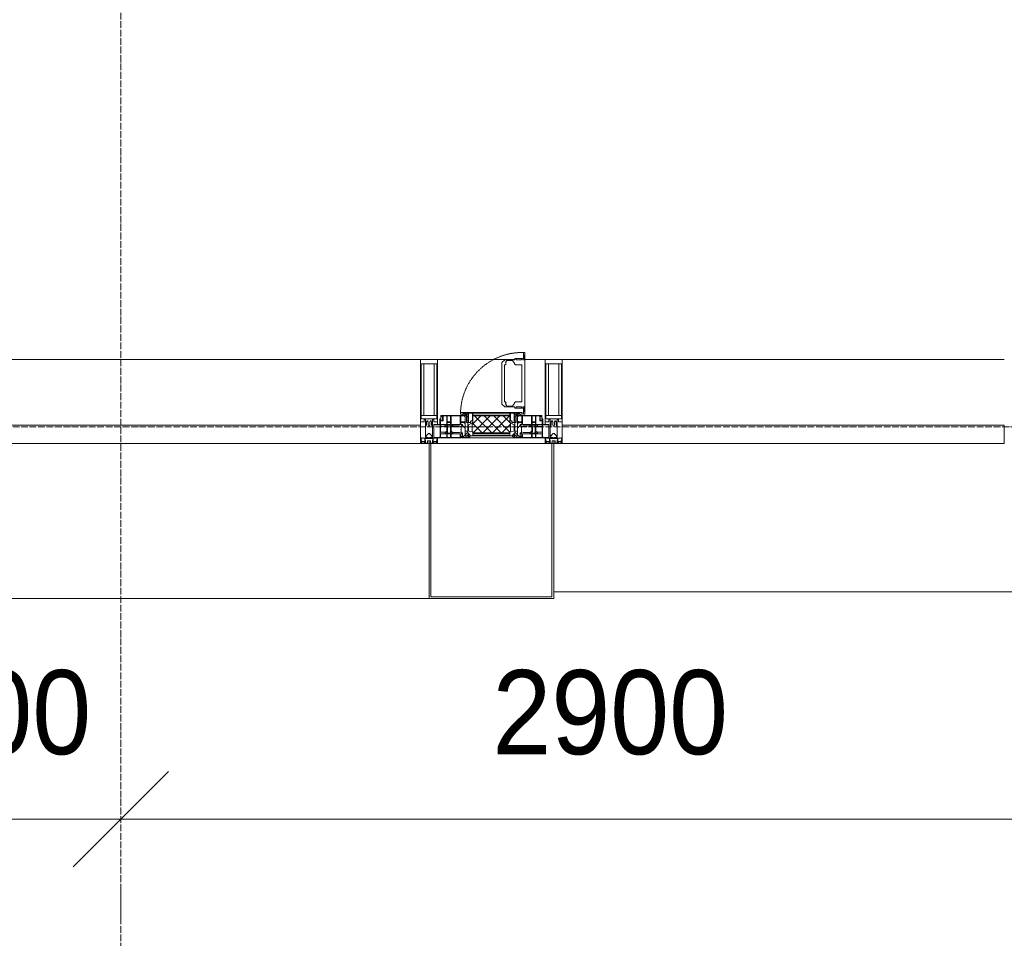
# Model space of a CAD drawing. Header units: millimetres. Extents: x -816133 to 919604, y 87941 to 147341.
# Tile 114 of 201: x -19652 to -16729, y 119056 to 121782. Entities that reach past the tile are written whole.
import ezdxf

# ---------------------------------------------------------------- set-up
doc = ezdxf.new("R2010")
doc.units = ezdxf.units.MM
for name, pattern in [('-D1-02х01', [3, 2, -1]), ('ADSK_Линия сетки', [25, 20, -2.5, 0, -2.5]), ('Линия сетки', [25, 20, -2.5, 0, -2.5])]:
    doc.linetypes.add(name, pattern=pattern)
for name, color, linetype, lineweight in [('A-010-D_DIM', 7, 'Continuous', 9), ('A-214-M_CURT_WALL', 7, 'Continuous', 18), ('A-215-M_CURT_PANEL', 7, 'Continuous', 18), ('A-280-M_COLUMN', 7, 'Continuous', 18), ('A-314-M_WINDOW', 7, 'Continuous', 18), ('Z-030-M_GRID', 7, 'Continuous', 9), ('Z-060-M_DETAIL', 7, 'Continuous', 18), ('СС-011-ПОЖ-СИГНАЛИЗАЦИЯ', 1, 'Continuous', 30)]:
    doc.layers.add(name, color=color, linetype=linetype, lineweight=lineweight)
doc.styles.add('Arial_3', font='arial.ttf', dxfattribs={"width": 0.9, "height": 500})

# ---------------------------------------------------------------- blocks, each defined once
blk = doc.blocks.new('10эт')
at = {"layer": 'A-215-M_CURT_PANEL', "lineweight": 5}
h = blk.add_hatch(dxfattribs=at)
h.set_pattern_fill('FP_33', color=9, style=0, pattern_type=2)
h.set_pattern_definition([(45, (221501.717, 104051.05), (-14.1421356, 14.1421356), []), (135, (221501.717, 104051.05), (-14.1421356, -14.1421356), [])])
h.paths.add_polyline_path([(342106.3, 119432.9), (342106.7, 119435.1), (342109, 119437.4), (342109, 119461.8), (342106.3, 119464.5), (342105.4, 119483.8), (341997.1, 119482.8), (341997.1, 119464.5), (341994.5, 119461.8), (341994.5, 119437.4), (341996.8, 119435.1), (341997.2, 119432.9)])
at = {"color": 9, "linetype": 'ByBlock', "lineweight": 15}
blk.add_line((341093.1, 118428), (340810.3, 118145.2), dxfattribs=at)
blk.add_line((341093.1, 118428), (340810.3, 118145.2), dxfattribs=at)
at = {"layer": 'A-010-D_DIM', "color": 9, "lineweight": 20}
for p, q in [((340251.7, 118286.6), (340951.7, 118286.6)), ((340651.7, 118286.6), (344151.7, 118286.6)), ((340951.7, 118286.6), (341234.5, 118286.6)), ((343551.7, 118286.6), (346051.7, 118286.6)), ((340951.7, 118086.6), (340951.7, 117986.6)), ((340951.7, 118086.6), (340951.7, 117986.6))]:
    blk.add_line(p, q, dxfattribs=at)
at = {"layer": 'A-214-M_CURT_WALL', "color": 9, "lineweight": 5}
for p, q in [((341841.7, 119651.1), (340529.2, 119651.1)), ((342121.8, 119651.1), (341891.7, 119651.1)), ((342211.7, 119651.1), (342151.3, 119651.1)), ((343574.2, 119651.1), (342261.7, 119651.1))]:
    blk.add_line(p, q, dxfattribs=at)
at = {"layer": 'A-214-M_CURT_WALL', "color": 9, "lineweight": 5, "extrusion": (0, 0, -1)}
for p, q in [((341841.7, 119651.1), (341841.7, 119401.1)), ((341891.7, 119651.1), (341841.7, 119651.1)), ((341891.7, 119458.1), (341891.7, 119651.1)), ((342211.7, 119651.1), (342211.7, 119458.1)), ((342261.7, 119651.1), (342211.7, 119651.1)), ((342261.7, 119401.1), (342261.7, 119651.1)), ((341891.7, 119401.1), (341891.7, 119418.1)), ((342211.7, 119418.1), (342211.7, 119401.1)), ((341841.7, 119401.1), (341866.7, 119401.1)), ((341871.7, 119401.1), (341891.7, 119401.1)), ((342211.7, 119401.1), (342231.7, 119401.1)), ((342236.7, 119401.1), (342261.7, 119401.1))]:
    blk.add_line(p, q, dxfattribs=at)
at = {"layer": 'A-215-M_CURT_PANEL', "color": 9, "lineweight": 5}
for p, q in [((341841.7, 119456.1), (340529.2, 119456.1)), ((341841.7, 119401.1), (341841.7, 119456.1)), ((343574.2, 119456.1), (342261.7, 119456.1)), ((342261.7, 119456.1), (342261.7, 119401.1)), ((343574.2, 119401.1), (343574.2, 119456.1)), ((340529.2, 119401.1), (341841.7, 119401.1)), ((342261.7, 119401.1), (343574.2, 119401.1))]:
    blk.add_line(p, q, dxfattribs=at)
at = {"layer": 'A-280-M_COLUMN', "color": 9, "lineweight": 5}
for p, q in [((341866.7, 119401.1), (341871.7, 119401.1)), ((341866.7, 118941.1), (341866.7, 119401.1)), ((341871.7, 119401.1), (341871.7, 118946.1)), ((342211.7, 119401.1), (341891.7, 119401.1)), ((342231.7, 119401.1), (342236.7, 119401.1)), ((342231.7, 118946.1), (342231.7, 119401.1)), ((342236.7, 119401.1), (342236.7, 118941.1)), ((341871.7, 118946.1), (342231.7, 118946.1)), ((342236.7, 118961.1), (343599.2, 118961.1)), ((340504.2, 118941.1), (341866.7, 118941.1)), ((342236.7, 118941.1), (341866.7, 118941.1))]:
    blk.add_line(p, q, dxfattribs=at)
at = {"layer": 'A-314-M_WINDOW', "color": 9, "lineweight": 5}
for p, q in [((342091.4, 119650), (342082.8, 119641.5)), ((342121.8, 119650), (342091.4, 119650)), ((342097.6, 119647.8), (342096.7, 119645.7)), ((342115, 119647.8), (342097.6, 119647.8)), ((342115.8, 119646), (342115, 119647.8)), ((342121.8, 119654), (342121.8, 119650)), ((342146.8, 119654), (342121.8, 119654)), ((342125.8, 119649.4), (342125.8, 119654)), ((342140.8, 119649.4), (342125.8, 119649.4)), ((342140.8, 119654), (342140.8, 119649.4)), ((342144.8, 119649.4), (342144.8, 119654)), ((342149.6, 119649.4), (342144.8, 119649.4)), ((342146.8, 119671.6), (342146.8, 119654)), ((342151.3, 119671.6), (342146.8, 119671.6)), ((342149.6, 119663.4), (342146.8, 119663.4)), ((342149.6, 119663.4), (342149.6, 119649.4)), ((342151.3, 119671.6), (342151.3, 119488.6)), ((342082.8, 119518.7), (342082.8, 119641.5)), ((342093.1, 119635.2), (342090.8, 119634.8)), ((342090.8, 119580.1), (342090.8, 119634.8)), ((342093.1, 119635.2), (342095.2, 119637.4)), ((342096.7, 119645.7), (342094.1, 119640.8)), ((342094.1, 119640.8), (342095.2, 119637.4)), ((342115.8, 119646), (342118.4, 119642)), ((342118.4, 119642), (342120.3, 119640.7)), ((342120.3, 119640.7), (342120.3, 119637.5)), ((342120.3, 119637.5), (342122.9, 119634.9)), ((342122.9, 119634.9), (342141.2, 119634.9)), ((342141.2, 119634.9), (342142.3, 119633.8)), ((342142.3, 119526.3), (342142.3, 119633.8)), ((342090.8, 119580.1), (342090.8, 119525.3)), ((342091.4, 119510.1), (342082.8, 119518.7)), ((342093.1, 119524.9), (342090.8, 119525.3)), ((342121.8, 119510.1), (342091.4, 119510.1)), ((342093.1, 119524.9), (342095.2, 119522.7)), ((342094.1, 119519.3), (342095.2, 119522.7)), ((342096.7, 119514.4), (342094.1, 119519.3)), ((342097.6, 119512.3), (342096.7, 119514.4)), ((342115, 119512.3), (342097.6, 119512.3)), ((342115.8, 119514.1), (342115, 119512.3)), ((342115.8, 119514.1), (342118.4, 119518.1)), ((342118.4, 119518.1), (342120.3, 119519.4)), ((342120.3, 119522.6), (342122.9, 119525.2)), ((342120.3, 119519.4), (342120.3, 119522.6)), ((342121.8, 119506.1), (342121.8, 119510.1)), ((342146.8, 119506.1), (342121.8, 119506.1)), ((342122.9, 119525.2), (342141.2, 119525.2)), ((342125.8, 119510.7), (342125.8, 119506.1)), ((342140.8, 119510.7), (342125.8, 119510.7)), ((342140.8, 119506.1), (342140.8, 119510.7)), ((342141.2, 119525.2), (342142.3, 119526.3)), ((342144.8, 119510.7), (342144.8, 119506.1)), ((342149.6, 119510.7), (342144.8, 119510.7)), ((342146.8, 119488.6), (342146.8, 119506.1)), ((342149.6, 119496.7), (342149.6, 119510.7)), ((341898.7, 119474.6), (341901.7, 119474.6)), ((341898.7, 119461.1), (341898.7, 119474.6)), ((341899.7, 119421.1), (341899.7, 119474.6)), ((341901.2, 119470.6), (341901.2, 119474.6)), ((341901.7, 119485.1), (341973.7, 119485.1)), ((341901.7, 119474.6), (341901.7, 119485.1)), ((341903.2, 119483.6), (341919.3, 119483.6)), ((341903.2, 119482.1), (341903.2, 119483.6)), ((341908.2, 119482.1), (341903.2, 119482.1)), ((341906.7, 119470.6), (341906.7, 119480.6)), ((341908.2, 119469.1), (341908.2, 119482.1)), ((341919.3, 119457.6), (341919.3, 119483.6)), ((341920.7, 119483.6), (341930.9, 119483.6)), ((341920.7, 119483.6), (341920.7, 119465.6)), ((341930.9, 119483.6), (341930.9, 119465.6)), ((341932.4, 119483.6), (341959.2, 119483.6)), ((341932.4, 119457.6), (341932.4, 119483.6)), ((341959.2, 119457.6), (341959.2, 119483.6)), ((341960.2, 119493.1), (342143.2, 119493.1)), ((341960.2, 119488.6), (341960.2, 119493.1)), ((341977.8, 119488.6), (341960.2, 119488.6)), ((341960.9, 119483.6), (341972.2, 119483.6)), ((341960.9, 119465.6), (341960.9, 119483.6)), ((341966.7, 119485.1), (341966.7, 119488.6)), ((341966.7, 119488.6), (341973.7, 119488.6)), ((341973.7, 119485.1), (341966.7, 119485.1)), ((341972.2, 119483.6), (341972.2, 119481.7)), ((341972.2, 119481.7), (341973.7, 119481.7)), ((341973.7, 119488.6), (341973.7, 119485.1)), ((341973.7, 119485.1), (341977.8, 119485.1)), ((341973.7, 119485.1), (341973.7, 119424.6)), ((341977.8, 119463.6), (341977.8, 119488.6)), ((342125.6, 119488.6), (342125.6, 119463.6)), ((342143.2, 119488.6), (342125.6, 119488.6)), ((342125.6, 119485.1), (342129.7, 119485.1)), ((342129.7, 119488.6), (342129.7, 119485.1)), ((342136.8, 119488.6), (342129.7, 119488.6)), ((342129.7, 119485.1), (342136.8, 119485.1)), ((342129.7, 119485.1), (342201.7, 119485.1)), ((342129.7, 119424.6), (342129.7, 119485.1)), ((342131.3, 119481.7), (342129.7, 119481.7)), ((342142.5, 119483.6), (342131.3, 119483.6)), ((342131.3, 119483.6), (342131.3, 119481.7)), ((342136.8, 119485.1), (342136.8, 119488.6)), ((342142.5, 119465.6), (342142.5, 119483.6)), ((342143.2, 119493.1), (342143.2, 119488.6)), ((342171.1, 119483.6), (342144.2, 119483.6)), ((342144.2, 119457.6), (342144.2, 119483.6)), ((342149.6, 119496.7), (342146.8, 119496.7)), ((342151.3, 119488.6), (342146.8, 119488.6)), ((342171.1, 119457.6), (342171.1, 119483.6)), ((342172.5, 119483.6), (342172.5, 119465.6)), ((342182.7, 119483.6), (342172.5, 119483.6)), ((342182.7, 119483.6), (342182.7, 119465.6)), ((342184.2, 119457.6), (342184.2, 119483.6)), ((342200.2, 119483.6), (342184.2, 119483.6)), ((342195.2, 119482.1), (342200.2, 119482.1)), ((342195.2, 119469.1), (342195.2, 119482.1)), ((342196.7, 119470.6), (342196.7, 119480.6)), ((342200.2, 119482.1), (342200.2, 119483.6)), ((342201.7, 119485.1), (342201.7, 119474.6)), ((342201.7, 119474.6), (342204.7, 119474.6)), ((342202.2, 119470.6), (342202.2, 119474.6)), ((342203.7, 119421.1), (342203.7, 119474.6)), ((342204.7, 119474.6), (342204.7, 119461.1)), ((341880.7, 119458.1), (341895.7, 119458.1)), ((341880.7, 119418.1), (341880.7, 119458.1)), ((341880.7, 119456.6), (341899.7, 119456.6)), ((341906.7, 119470.6), (341901.2, 119470.6)), ((341901.2, 119434.7), (341901.2, 119469.1)), ((341901.2, 119469.1), (341908.2, 119469.1)), ((341901.2, 119457.6), (341919.3, 119457.6)), ((341915.3, 119453.4), (341901.2, 119453.4)), ((341914.5, 119455.8), (341915.9, 119451.8)), ((341919.2, 119455.8), (341914.5, 119455.8)), ((341919.6, 119450), (341915.9, 119451.8)), ((341919.2, 119454.9), (341918.4, 119453.1)), ((341918.4, 119453.1), (341921.6, 119451.5)), ((341919.2, 119454.9), (341919.2, 119455.8)), ((341919.6, 119450), (341919.6, 119437.8)), ((341920.7, 119465.6), (341930.9, 119465.6)), ((341920.7, 119457.5), (341920.7, 119463.7)), ((341930.9, 119463.7), (341920.7, 119463.7)), ((341920.7, 119457.5), (341930.9, 119457.5)), ((341920.7, 119456.1), (341920.7, 119453.8)), ((341930.9, 119456.1), (341920.7, 119456.1)), ((341922.3, 119452.2), (341920.7, 119453.8)), ((341921.6, 119451.5), (341922.3, 119452.2)), ((341921.6, 119436.4), (341921.6, 119451.5)), ((341929.3, 119452.2), (341930.9, 119453.8)), ((341930, 119451.5), (341929.3, 119452.2)), ((341933.3, 119453.1), (341930, 119451.5)), ((341930, 119436.4), (341930, 119451.5)), ((341930.9, 119457.5), (341930.9, 119463.7)), ((341930.9, 119456.1), (341930.9, 119453.8)), ((341932, 119450), (341935.8, 119451.8)), ((341932, 119450), (341932, 119437.8)), ((341959.2, 119457.6), (341932.4, 119457.6)), ((341932.4, 119455.8), (341937.1, 119455.8)), ((341932.4, 119454.9), (341932.4, 119455.8)), ((341932.4, 119454.9), (341933.3, 119453.1)), ((341937.1, 119455.8), (341935.8, 119451.8)), ((341957.6, 119453.6), (341936.4, 119453.6)), ((341961.8, 119451.9), (341957.6, 119453.6)), ((341971.6, 119465.6), (341960.9, 119465.6)), ((341960.9, 119463.7), (341960.9, 119457.6)), ((341971.3, 119463.7), (341960.9, 119463.7)), ((341960.9, 119457.6), (341965.8, 119457.6)), ((341961.8, 119453.3), (341963.1, 119454.6)), ((341961.8, 119453.3), (341961.8, 119451.9)), ((341961.8, 119436.1), (341961.8, 119451.9)), ((341965.8, 119454.6), (341963.1, 119454.6)), ((341965.8, 119457.6), (341965.8, 119454.6)), ((341965.8, 119454.6), (341973.7, 119446.7)), ((341971.3, 119462.2), (341971.3, 119463.7)), ((341973.7, 119462.2), (341971.3, 119462.2)), ((341971.6, 119467.2), (341971.6, 119465.6)), ((341973.7, 119467.2), (341971.6, 119467.2)), ((341973.7, 119467.2), (341973.7, 119462.2)), ((341973.7, 119446.7), (341973.7, 119437.9)), ((341981.8, 119463.6), (341977.8, 119463.6)), ((341981.8, 119433.1), (341981.8, 119463.6)), ((342121.7, 119463.6), (342121.7, 119433.1)), ((342125.6, 119463.6), (342121.7, 119463.6)), ((342129.7, 119467.2), (342129.7, 119462.2)), ((342129.7, 119467.2), (342131.8, 119467.2)), ((342129.7, 119462.2), (342132.1, 119462.2)), ((342137.6, 119454.6), (342129.7, 119446.7)), ((342129.7, 119446.7), (342129.7, 119437.9)), ((342131.8, 119467.2), (342131.8, 119465.6)), ((342131.8, 119465.6), (342142.5, 119465.6)), ((342132.1, 119463.7), (342142.6, 119463.7)), ((342132.1, 119462.2), (342132.1, 119463.7)), ((342137.6, 119457.6), (342137.6, 119454.6)), ((342142.6, 119457.6), (342137.6, 119457.6)), ((342137.6, 119454.6), (342140.3, 119454.6)), ((342141.6, 119453.3), (342140.3, 119454.6)), ((342141.6, 119451.9), (342145.8, 119453.6)), ((342141.6, 119453.3), (342141.6, 119451.9)), ((342141.6, 119436.1), (342141.6, 119451.9)), ((342142.6, 119463.7), (342142.6, 119457.6)), ((342144.2, 119457.6), (342171.1, 119457.6)), ((342145.8, 119453.6), (342167.1, 119453.6)), ((342166.3, 119455.8), (342167.7, 119451.8)), ((342171, 119455.8), (342166.3, 119455.8)), ((342171.4, 119450), (342167.7, 119451.8)), ((342171, 119454.9), (342170.1, 119453.1)), ((342170.1, 119453.1), (342173.4, 119451.5)), ((342171, 119454.9), (342171, 119455.8)), ((342171.4, 119450), (342171.4, 119437.8)), ((342182.7, 119465.6), (342172.5, 119465.6)), ((342172.5, 119457.5), (342172.5, 119463.7)), ((342172.5, 119463.7), (342182.7, 119463.7)), ((342182.7, 119457.5), (342172.5, 119457.5)), ((342172.5, 119456.1), (342172.5, 119453.8)), ((342172.5, 119456.1), (342182.7, 119456.1)), ((342174.1, 119452.2), (342172.5, 119453.8)), ((342173.4, 119451.5), (342174.1, 119452.2)), ((342173.4, 119436.4), (342173.4, 119451.5)), ((342181.1, 119452.2), (342182.7, 119453.8)), ((342181.8, 119451.5), (342181.1, 119452.2)), ((342185.1, 119453.1), (342181.8, 119451.5)), ((342181.8, 119436.4), (342181.8, 119451.5)), ((342182.7, 119457.5), (342182.7, 119463.7)), ((342182.7, 119456.1), (342182.7, 119453.8)), ((342183.8, 119450), (342187.6, 119451.8)), ((342183.8, 119450), (342183.8, 119437.8)), ((342202.2, 119457.6), (342184.2, 119457.6)), ((342184.2, 119455.8), (342188.9, 119455.8)), ((342184.2, 119454.9), (342184.2, 119455.8)), ((342184.2, 119454.9), (342185.1, 119453.1)), ((342188.9, 119455.8), (342187.6, 119451.8)), ((342188.1, 119453.4), (342202.2, 119453.4)), ((342202.2, 119469.1), (342195.2, 119469.1)), ((342196.7, 119470.6), (342202.2, 119470.6)), ((342202.2, 119434.7), (342202.2, 119469.1)), ((342222.7, 119456.6), (342203.7, 119456.6)), ((342207.7, 119458.1), (342222.7, 119458.1)), ((342222.7, 119458.1), (342222.7, 119418.1)), ((341880.7, 119419.6), (341898.2, 119419.6)), ((341983.8, 119418.1), (341880.7, 119418.1)), ((341898.2, 119419.6), (341899.7, 119421.1)), ((341915.4, 119434.7), (341901.2, 119434.7)), ((341901.2, 119430.4), (341919.3, 119430.4)), ((341901.2, 119418.1), (341901.2, 119430.4)), ((341919.3, 119419.6), (341901.2, 119419.6)), ((341914.5, 119432), (341915.9, 119436)), ((341919.2, 119432), (341914.5, 119432)), ((341919.6, 119437.8), (341915.9, 119436)), ((341918.4, 119434.8), (341921.6, 119436.4)), ((341919.2, 119433), (341918.4, 119434.8)), ((341919.2, 119433), (341919.2, 119432)), ((341919.3, 119430.4), (341919.3, 119419.6)), ((341922.3, 119435.7), (341920.7, 119434.1)), ((341920.7, 119432), (341920.7, 119434.1)), ((341930.9, 119432), (341920.7, 119432)), ((341920.7, 119430.5), (341930.9, 119430.5)), ((341920.7, 119419.3), (341920.7, 119430.5)), ((341930.9, 119419.3), (341920.7, 119419.3)), ((341921.6, 119436.4), (341922.3, 119435.7)), ((341930, 119436.4), (341929.3, 119435.7)), ((341929.3, 119435.7), (341930.9, 119434.1)), ((341933.3, 119434.8), (341930, 119436.4)), ((341930.9, 119432), (341930.9, 119434.1)), ((341930.9, 119419.3), (341930.9, 119430.5)), ((341932, 119437.8), (341935.8, 119436)), ((341932.4, 119433), (341933.3, 119434.8)), ((341932.4, 119433), (341932.4, 119432)), ((341932.4, 119432), (341937.1, 119432)), ((341959.2, 119430.4), (341932.4, 119430.4)), ((341932.4, 119430.4), (341932.4, 119419.6)), ((341932.4, 119419.6), (341959.2, 119419.6)), ((341937.1, 119432), (341935.8, 119436)), ((341957.6, 119434.5), (341936.3, 119434.5)), ((341961.8, 119436.1), (341957.6, 119434.5)), ((341959.2, 119419.6), (341959.2, 119430.4)), ((341960.9, 119419.6), (341960.9, 119430.5)), ((341960.9, 119430.5), (341965.8, 119430.5)), ((341964.4, 119419.6), (341960.9, 119419.6)), ((341961.8, 119433.5), (341961.8, 119436.1)), ((341965.8, 119433.5), (341961.8, 119433.5)), ((341964.4, 119423), (341965.8, 119423)), ((341964.4, 119421.5), (341964.4, 119423)), ((341964.4, 119421.5), (341964.4, 119419.6)), ((341966.9, 119421.5), (341964.4, 119421.5)), ((341965.8, 119430.5), (341965.8, 119433.5)), ((341965.8, 119423), (341965.8, 119430.5)), ((341965.8, 119419.3), (341965.8, 119421.5)), ((341975.9, 119419.3), (341965.8, 119419.3)), ((341968.3, 119421.5), (341966.9, 119421.5)), ((341981.8, 119434.9), (341968.3, 119421.5)), ((341973.7, 119437.9), (341981.8, 119437.9)), ((341973.7, 119424.6), (341983.8, 119424.6)), ((341975.9, 119424.6), (341978.7, 119424.6)), ((341975.9, 119422.6), (341975.9, 119424.6)), ((341975.9, 119422.6), (341975.9, 119419.3)), ((341976.8, 119422.6), (341975.9, 119422.6)), ((341976.8, 119419), (341976.8, 119422.6)), ((341982.8, 119419), (341976.8, 119419)), ((341984.5, 119430.3), (341978.7, 119424.6)), ((341981.8, 119437.9), (341981.8, 119434.9)), ((341990.3, 119424.6), (341981.8, 119433.1)), ((341982.8, 119422.6), (341982.8, 119419)), ((341983.8, 119422.6), (341982.8, 119422.6)), ((341983.8, 119424.6), (341987.1, 119427.8)), ((341983.8, 119424.6), (341987.1, 119427.8)), ((341983.8, 119422.6), (341983.8, 119424.6)), ((341983.8, 119418.1), (341983.8, 119424.6)), ((341990.3, 119424.6), (341983.8, 119418.1)), ((342119.6, 119418.1), (341983.8, 119418.1)), ((341983.8, 119418.1), (342119.6, 119418.1)), ((341987.1, 119427.8), (341984.5, 119430.3)), ((341987.1, 119427.8), (341990.3, 119424.6)), ((342113.1, 119424.6), (341990.3, 119424.6)), ((342121.7, 119433.1), (342113.1, 119424.6)), ((342113.1, 119424.6), (342116.4, 119427.8)), ((342119.6, 119418.1), (342113.1, 119424.6)), ((342116.4, 119427.8), (342118.9, 119430.3)), ((342119.6, 119424.6), (342116.4, 119427.8)), ((342116.4, 119427.8), (342119.6, 119424.6)), ((342118.9, 119430.3), (342124.7, 119424.6)), ((342119.6, 119422.6), (342119.6, 119424.6)), ((342119.6, 119424.6), (342119.6, 119418.1)), ((342119.6, 119424.6), (342129.7, 119424.6)), ((342119.6, 119422.6), (342120.6, 119422.6)), ((342222.7, 119418.1), (342119.6, 119418.1)), ((342120.6, 119422.6), (342120.6, 119419)), ((342120.6, 119419), (342126.6, 119419)), ((342121.7, 119437.9), (342121.7, 119434.9)), ((342129.7, 119437.9), (342121.7, 119437.9)), ((342121.7, 119434.9), (342135.1, 119421.5)), ((342127.6, 119424.6), (342124.7, 119424.6)), ((342126.6, 119422.6), (342127.6, 119422.6)), ((342126.6, 119419), (342126.6, 119422.6)), ((342127.6, 119422.6), (342127.6, 119424.6)), ((342127.6, 119422.6), (342127.6, 119419.3)), ((342127.6, 119419.3), (342137.6, 119419.3)), ((342135.1, 119421.5), (342136.5, 119421.5)), ((342136.5, 119421.5), (342139.1, 119421.5)), ((342137.6, 119433.5), (342141.6, 119433.5)), ((342137.6, 119430.5), (342137.6, 119433.5)), ((342137.6, 119423), (342137.6, 119430.5)), ((342142.6, 119430.5), (342137.6, 119430.5)), ((342139.1, 119423), (342137.6, 119423)), ((342137.6, 119419.3), (342137.6, 119421.5)), ((342139.1, 119421.5), (342139.1, 119423)), ((342139.1, 119421.5), (342139.1, 119419.6)), ((342139.1, 119419.6), (342142.6, 119419.6)), ((342141.6, 119436.1), (342145.8, 119434.5)), ((342141.6, 119433.5), (342141.6, 119436.1)), ((342142.6, 119419.6), (342142.6, 119430.5)), ((342144.2, 119419.6), (342144.2, 119430.4)), ((342144.2, 119430.4), (342171.1, 119430.4)), ((342171.1, 119419.6), (342144.2, 119419.6)), ((342145.8, 119434.5), (342167.1, 119434.5)), ((342166.3, 119432), (342167.7, 119436)), ((342171, 119432), (342166.3, 119432)), ((342171.4, 119437.8), (342167.7, 119436)), ((342170.1, 119434.8), (342173.4, 119436.4)), ((342171, 119433), (342170.1, 119434.8)), ((342171, 119433), (342171, 119432)), ((342171.1, 119430.4), (342171.1, 119419.6)), ((342174.1, 119435.7), (342172.5, 119434.1)), ((342172.5, 119432), (342172.5, 119434.1)), ((342172.5, 119432), (342182.7, 119432)), ((342172.5, 119419.3), (342172.5, 119430.5)), ((342182.7, 119430.5), (342172.5, 119430.5)), ((342172.5, 119419.3), (342182.7, 119419.3)), ((342173.4, 119436.4), (342174.1, 119435.7)), ((342181.8, 119436.4), (342181.1, 119435.7)), ((342181.1, 119435.7), (342182.7, 119434.1)), ((342185.1, 119434.8), (342181.8, 119436.4)), ((342182.7, 119432), (342182.7, 119434.1)), ((342182.7, 119419.3), (342182.7, 119430.5)), ((342183.8, 119437.8), (342187.6, 119436)), ((342184.2, 119433), (342185.1, 119434.8)), ((342184.2, 119433), (342184.2, 119432)), ((342184.2, 119432), (342188.9, 119432)), ((342202.2, 119430.4), (342184.2, 119430.4)), ((342184.2, 119430.4), (342184.2, 119419.6)), ((342184.2, 119419.6), (342202.2, 119419.6)), ((342188.9, 119432), (342187.6, 119436)), ((342188, 119434.7), (342202.2, 119434.7)), ((342202.2, 119418.1), (342202.2, 119430.4)), ((342205.2, 119419.6), (342203.7, 119421.1)), ((342222.7, 119419.6), (342205.2, 119419.6))]:
    blk.add_line(p, q, dxfattribs=at)
at = {"layer": 'A-314-M_WINDOW', "color": 9, "linetype": '-D1-02х01', "lineweight": 5}
blk.add_arc((342143.2, 119488.6), 183, 88.8555, 178.5909, dxfattribs=at)
at = {"layer": 'A-314-M_WINDOW', "color": 9, "lineweight": 5}
for centre, start, end in [((341895.7, 119461.1), 270, 0), ((342207.7, 119461.1), 180, 270)]:
    blk.add_arc(centre, 3, start, end, dxfattribs=at)
at = {"layer": 'Z-030-M_GRID', "color": 9, "linetype": 'Линия сетки'}
blk.add_line((340951.7, 117346.8), (340951.7, 137026.1), dxfattribs=at)
at = {"layer": 'Z-030-M_GRID', "color": 9, "linetype": 'ADSK_Линия сетки'}
blk.add_line((358421.7, 119451.1), (308438.4, 119451.1), dxfattribs=at)
at = {"layer": 'Z-060-M_DETAIL', "color": 9, "lineweight": 5}
for p, q in [((341841.7, 119466.3), (341841.7, 119651.1)), ((341841.7, 119651.1), (341866.7, 119651.1)), ((341891.7, 119651.1), (341866.7, 119651.1)), ((341891.7, 119466.3), (341891.7, 119651.1)), ((342211.7, 119466.3), (342211.7, 119651.1)), ((342211.7, 119651.1), (342236.7, 119651.1)), ((342261.7, 119651.1), (342236.7, 119651.1)), ((342261.7, 119466.3), (342261.7, 119651.1)), ((341843.7, 119638.4), (341866.7, 119638.4)), ((341843.7, 119638.4), (341843.7, 119474.6)), ((341851.8, 119485), (341851.8, 119638.4)), ((341889.7, 119638.4), (341866.7, 119638.4)), ((341881.6, 119485), (341881.6, 119638.4)), ((341889.7, 119638.4), (341889.7, 119474.6)), ((342213.7, 119638.4), (342236.7, 119638.4)), ((342213.7, 119638.4), (342213.7, 119474.6)), ((342221.8, 119485), (342221.8, 119638.4)), ((342259.7, 119638.4), (342236.7, 119638.4)), ((342251.6, 119485), (342251.6, 119638.4)), ((342259.7, 119638.4), (342259.7, 119474.6)), ((341866.7, 119485), (341843.7, 119485)), ((341866.2, 119474.6), (341843.7, 119474.6)), ((341852.7, 119472.3), (341852.7, 119466.3)), ((341856.7, 119472.3), (341852.7, 119472.3)), ((341856.7, 119454.1), (341856.7, 119472.3)), ((341866.7, 119485), (341889.7, 119485)), ((341867.2, 119474.6), (341889.7, 119474.6)), ((341876.7, 119472.3), (341880.7, 119472.3)), ((341876.7, 119454.1), (341876.7, 119472.3)), ((341880.7, 119472.3), (341880.7, 119466.3)), ((341960.2, 119493.1), (341960.2, 119488.6)), ((341960.2, 119493.1), (342143.2, 119493.1)), ((341960.2, 119488.6), (341977.8, 119488.6)), ((341968.4, 119491.4), (341982.4, 119491.4)), ((341968.4, 119491.4), (341968.4, 119488.6)), ((341977.8, 119488.6), (341977.8, 119463.6)), ((341982.4, 119486.6), (341977.8, 119486.6)), ((341977.8, 119482.6), (341982.4, 119482.6)), ((341982.4, 119491.4), (341982.4, 119486.6)), ((341982.4, 119482.6), (341982.4, 119467.6)), ((341983.8, 119490.3), (341984.8, 119491.4)), ((341983.8, 119463.5), (341983.8, 119490.3)), ((341984.8, 119491.4), (341994.4, 119491.4)), ((341994.4, 119491.4), (341995.3, 119490.4)), ((341995.3, 119490.4), (341995.3, 119468.8)), ((341997.8, 119491.4), (341996.8, 119490.4)), ((341996.8, 119490.4), (341996.8, 119486.6)), ((341996.8, 119486.6), (341997.8, 119485.6)), ((341996.8, 119482.9), (341997.9, 119484.1)), ((341996.8, 119464.6), (341996.8, 119482.9)), ((341998.1, 119483.8), (341997.1, 119482.8)), ((341997.1, 119482.8), (341997.1, 119464.5)), ((342105.6, 119491.4), (341997.8, 119491.4)), ((341997.8, 119485.6), (342105.6, 119485.6)), ((342105.5, 119484.1), (341997.9, 119484.1)), ((342105.4, 119483.8), (341998.1, 119483.8)), ((342106.3, 119482.8), (342105.4, 119483.8)), ((342106.6, 119482.9), (342105.5, 119484.1)), ((342105.6, 119491.4), (342106.6, 119490.4)), ((342106.6, 119486.6), (342105.6, 119485.6)), ((342106.3, 119464.5), (342106.3, 119482.8)), ((342106.6, 119490.4), (342106.6, 119486.6)), ((342106.6, 119464.6), (342106.6, 119482.9)), ((342109.1, 119491.4), (342108.1, 119490.4)), ((342108.1, 119490.4), (342108.1, 119468.8)), ((342118.6, 119491.4), (342109.1, 119491.4)), ((342119.6, 119490.3), (342118.6, 119491.4)), ((342119.6, 119463.5), (342119.6, 119490.3)), ((342121.1, 119491.4), (342121.1, 119486.6)), ((342135.1, 119491.4), (342121.1, 119491.4)), ((342121.1, 119486.6), (342125.6, 119486.6)), ((342121.1, 119482.6), (342121.1, 119467.6)), ((342125.6, 119482.6), (342121.1, 119482.6)), ((342143.2, 119488.6), (342125.6, 119488.6)), ((342125.6, 119488.6), (342125.6, 119463.6)), ((342135.1, 119491.4), (342135.1, 119488.6)), ((342143.2, 119493.1), (342143.2, 119488.6)), ((342236.7, 119485), (342213.7, 119485)), ((342236.2, 119474.6), (342213.7, 119474.6)), ((342222.7, 119472.3), (342222.7, 119466.3)), ((342226.7, 119472.3), (342222.7, 119472.3)), ((342226.7, 119454.1), (342226.7, 119472.3)), ((342236.7, 119485), (342259.7, 119485)), ((342237.2, 119474.6), (342259.7, 119474.6)), ((342246.7, 119472.3), (342250.7, 119472.3)), ((342246.7, 119454.1), (342246.7, 119472.3)), ((342250.7, 119472.3), (342250.7, 119466.3)), ((341852.7, 119466.3), (341841.7, 119466.3)), ((341858, 119454.1), (341856.7, 119454.1)), ((341856.7, 119454.1), (341856.7, 119418.1)), ((341858, 119454.1), (341859.7, 119455.7)), ((341859.7, 119466.3), (341860.9, 119468.3)), ((341859.7, 119466.3), (341859.7, 119455.7)), ((341862.6, 119468.3), (341860.9, 119468.3)), ((341862.6, 119468.3), (341863.8, 119466.1)), ((341863.8, 119466.1), (341863.8, 119455.7)), ((341865.4, 119454.1), (341863.8, 119455.7)), ((341866.7, 119454.1), (341865.4, 119454.1)), ((341866.7, 119454.1), (341868, 119454.1)), ((341868, 119454.1), (341869.6, 119455.7)), ((341870.9, 119468.3), (341869.6, 119466.1)), ((341869.6, 119466.1), (341869.6, 119455.7)), ((341870.9, 119468.3), (341872.6, 119468.3)), ((341873.8, 119466.3), (341872.6, 119468.3)), ((341873.8, 119466.3), (341873.8, 119455.7)), ((341875.4, 119454.1), (341873.8, 119455.7)), ((341875.4, 119454.1), (341876.7, 119454.1)), ((341876.7, 119454.1), (341876.7, 119418.1)), ((341880.7, 119466.3), (341891.7, 119466.3)), ((341982.4, 119467.6), (341977.8, 119467.6)), ((341977.8, 119463.6), (341981.8, 119463.6)), ((341981.8, 119463.6), (341981.8, 119433.1)), ((341990.1, 119463.5), (341983.8, 119463.5)), ((341985.7, 119457.6), (341984, 119456.7)), ((341984, 119456.7), (341984, 119439.4)), ((341985.7, 119457.6), (341989.7, 119460.1)), ((341989.7, 119460.1), (341991, 119462)), ((341991.6, 119468.8), (341990.1, 119466)), ((341990.1, 119466), (341990.1, 119463.5)), ((341991, 119462), (341994.3, 119462)), ((341995.3, 119468.8), (341991.6, 119468.8)), ((341994.3, 119462), (341996.8, 119464.6)), ((341997.1, 119464.5), (341994.5, 119461.8)), ((341994.5, 119461.8), (341994.5, 119437.4)), ((342109, 119461.8), (342106.3, 119464.5)), ((342109.2, 119462), (342106.6, 119464.6)), ((342108.1, 119468.8), (342111.8, 119468.8)), ((342109, 119437.4), (342109, 119461.8)), ((342112.4, 119462), (342109.2, 119462)), ((342111.8, 119468.8), (342113.4, 119466)), ((342113.7, 119460.1), (342112.4, 119462)), ((342113.4, 119466), (342113.4, 119463.5)), ((342113.4, 119463.5), (342119.6, 119463.5)), ((342117.7, 119457.6), (342113.7, 119460.1)), ((342117.7, 119457.6), (342119.5, 119456.7)), ((342119.5, 119456.7), (342119.5, 119439.4)), ((342121.1, 119467.6), (342125.6, 119467.6)), ((342121.7, 119463.6), (342121.7, 119433.1)), ((342125.6, 119463.6), (342121.7, 119463.6)), ((342222.7, 119466.3), (342211.7, 119466.3)), ((342228, 119454.1), (342226.7, 119454.1)), ((342226.7, 119454.1), (342226.7, 119418.1)), ((342228, 119454.1), (342229.7, 119455.7)), ((342229.7, 119466.3), (342230.9, 119468.3)), ((342229.7, 119466.3), (342229.7, 119455.7)), ((342232.6, 119468.3), (342230.9, 119468.3)), ((342232.6, 119468.3), (342233.8, 119466.1)), ((342233.8, 119466.1), (342233.8, 119455.7)), ((342235.4, 119454.1), (342233.8, 119455.7)), ((342236.7, 119454.1), (342235.4, 119454.1)), ((342236.7, 119454.1), (342238, 119454.1)), ((342238, 119454.1), (342239.6, 119455.7)), ((342240.9, 119468.3), (342239.6, 119466.1)), ((342239.6, 119466.1), (342239.6, 119455.7)), ((342240.9, 119468.3), (342242.6, 119468.3)), ((342243.8, 119466.3), (342242.6, 119468.3)), ((342243.8, 119466.3), (342243.8, 119455.7)), ((342245.4, 119454.1), (342243.8, 119455.7)), ((342245.4, 119454.1), (342246.7, 119454.1)), ((342246.7, 119454.1), (342246.7, 119418.1)), ((342250.7, 119466.3), (342261.7, 119466.3)), ((341842.9, 119415.6), (341841.7, 119415.3)), ((341841.7, 119401.1), (341841.7, 119415.3)), ((341844.4, 119418.1), (341842.9, 119418.1)), ((341842.9, 119418.1), (341842.9, 119415.6)), ((341844.2, 119411.6), (341842.9, 119415.6)), ((341844.4, 119418.1), (341844.4, 119417.1)), ((341844.4, 119417.1), (341845.4, 119417.1)), ((341847.7, 119418.7), (341845.4, 119417.1)), ((341848.3, 119417.7), (341847.7, 119418.7)), ((341859.3, 119417.7), (341848.3, 119417.7)), ((341854.5, 119410.1), (341854.5, 119415.9)), ((341854.5, 119415.9), (341866.7, 119415.9)), ((341856.7, 119418.1), (341859.2, 119418.1)), ((341858.2, 119424), (341865.2, 119431)), ((341858.2, 119419.5), (341858.2, 119424)), ((341859.2, 119419.5), (341858.2, 119419.5)), ((341859.2, 119418.1), (341859.2, 119419.5)), ((341859.3, 119419.1), (341859.3, 119417.7)), ((341864.1, 119419.1), (341859.3, 119419.1)), ((341864.1, 119419.1), (341864.1, 119417.9)), ((341864.1, 119417.9), (341866.7, 119417.9)), ((341865.2, 119431), (341866.7, 119431)), ((341868.2, 119431), (341866.7, 119431)), ((341869.3, 119417.9), (341866.7, 119417.9)), ((341866.7, 119415.9), (341866.7, 119417.9)), ((341866.7, 119415.9), (341866.7, 119417.9)), ((341878.9, 119415.9), (341866.7, 119415.9)), ((341875.2, 119424), (341868.2, 119431)), ((341869.3, 119419.1), (341869.3, 119417.9)), ((341869.3, 119419.1), (341874.1, 119419.1)), ((341874.1, 119419.1), (341874.1, 119417.7)), ((341874.1, 119417.7), (341885.1, 119417.7)), ((341874.2, 119419.5), (341875.2, 119419.5)), ((341874.2, 119418.1), (341874.2, 119419.5)), ((341876.7, 119418.1), (341874.2, 119418.1)), ((341875.2, 119419.5), (341875.2, 119424)), ((341878.9, 119410.1), (341878.9, 119415.9)), ((341885.1, 119417.7), (341885.7, 119418.7)), ((341885.7, 119418.7), (341888, 119417.1)), ((341889, 119417.1), (341888, 119417.1)), ((341889, 119418.1), (341889, 119417.1)), ((341889, 119418.1), (341890.6, 119418.1)), ((341889.2, 119411.6), (341890.6, 119415.6)), ((341890.6, 119418.1), (341890.6, 119415.6)), ((341890.6, 119415.6), (341891.7, 119415.3)), ((341891.7, 119401.1), (341891.7, 119415.3)), ((341981.8, 119433.1), (341990.3, 119424.6)), ((341984, 119439.4), (341986, 119438.4)), ((341986, 119438.4), (341990.9, 119435.8)), ((342113.1, 119424.6), (341990.3, 119424.6)), ((341990.9, 119435.8), (341994.4, 119436.9)), ((341996.5, 119434.8), (341994.4, 119436.9)), ((341994.5, 119437.4), (341996.8, 119435.1)), ((341996.5, 119434.8), (341996.9, 119432.6)), ((341996.8, 119435.1), (341997.2, 119432.9)), ((341997.8, 119431.6), (341996.8, 119430.6)), ((341996.8, 119430.6), (341996.8, 119426.9)), ((341996.8, 119426.9), (341997.8, 119425.9)), ((342051.7, 119432.6), (341996.9, 119432.6)), ((341997.2, 119432.9), (342106.3, 119432.9)), ((342105.6, 119431.6), (341997.8, 119431.6)), ((341997.8, 119425.9), (342105.6, 119425.9)), ((342051.7, 119432.6), (342106.5, 119432.6)), ((342105.6, 119431.6), (342106.6, 119430.6)), ((342106.6, 119426.9), (342105.6, 119425.9)), ((342106.3, 119432.9), (342106.7, 119435.1)), ((342106.9, 119434.8), (342106.5, 119432.6)), ((342106.6, 119430.6), (342106.6, 119426.9)), ((342106.7, 119435.1), (342109, 119437.4)), ((342106.9, 119434.8), (342109, 119436.9)), ((342112.5, 119435.8), (342109, 119436.9)), ((342117.4, 119438.4), (342112.5, 119435.8)), ((342121.7, 119433.1), (342113.1, 119424.6)), ((342119.5, 119439.4), (342117.4, 119438.4)), ((342212.9, 119415.6), (342211.7, 119415.3)), ((342211.7, 119401.1), (342211.7, 119415.3)), ((342214.4, 119418.1), (342212.9, 119418.1)), ((342212.9, 119418.1), (342212.9, 119415.6)), ((342214.2, 119411.6), (342212.9, 119415.6)), ((342214.4, 119418.1), (342214.4, 119417.1)), ((342214.4, 119417.1), (342215.4, 119417.1)), ((342217.7, 119418.7), (342215.4, 119417.1)), ((342218.3, 119417.7), (342217.7, 119418.7)), ((342229.3, 119417.7), (342218.3, 119417.7)), ((342224.5, 119410.1), (342224.5, 119415.9)), ((342224.5, 119415.9), (342236.7, 119415.9)), ((342226.7, 119418.1), (342229.2, 119418.1)), ((342228.2, 119424), (342235.2, 119431)), ((342228.2, 119419.5), (342228.2, 119424)), ((342229.2, 119419.5), (342228.2, 119419.5)), ((342229.2, 119418.1), (342229.2, 119419.5)), ((342229.3, 119419.1), (342229.3, 119417.7)), ((342234.1, 119419.1), (342229.3, 119419.1)), ((342234.1, 119419.1), (342234.1, 119417.9)), ((342234.1, 119417.9), (342236.7, 119417.9)), ((342235.2, 119431), (342236.7, 119431)), ((342238.2, 119431), (342236.7, 119431)), ((342239.3, 119417.9), (342236.7, 119417.9)), ((342236.7, 119415.9), (342236.7, 119417.9)), ((342236.7, 119415.9), (342236.7, 119417.9)), ((342248.9, 119415.9), (342236.7, 119415.9)), ((342245.2, 119424), (342238.2, 119431)), ((342239.3, 119419.1), (342239.3, 119417.9)), ((342239.3, 119419.1), (342244.1, 119419.1)), ((342244.1, 119419.1), (342244.1, 119417.7)), ((342244.1, 119417.7), (342255.1, 119417.7)), ((342244.2, 119419.5), (342245.2, 119419.5)), ((342244.2, 119418.1), (342244.2, 119419.5)), ((342246.7, 119418.1), (342244.2, 119418.1)), ((342245.2, 119419.5), (342245.2, 119424)), ((342248.9, 119410.1), (342248.9, 119415.9)), ((342255.1, 119417.7), (342255.7, 119418.7)), ((342255.7, 119418.7), (342258, 119417.1)), ((342259, 119417.1), (342258, 119417.1)), ((342259, 119418.1), (342259, 119417.1)), ((342259, 119418.1), (342260.6, 119418.1)), ((342259.2, 119411.6), (342260.6, 119415.6)), ((342260.6, 119418.1), (342260.6, 119415.6)), ((342260.6, 119415.6), (342261.7, 119415.3)), ((342261.7, 119401.1), (342261.7, 119415.3)), ((341841.7, 119401.1), (341866.7, 119401.1)), ((341844.2, 119411.6), (341843, 119410.9)), ((341843, 119402.4), (341843, 119410.9)), ((341843, 119402.4), (341854.9, 119402.4)), ((341843.5, 119411.2), (341844.2, 119409)), ((341844.2, 119409), (341844.2, 119405.5)), ((341845.4, 119405.5), (341844.2, 119405.5)), ((341845.4, 119405.5), (341845.4, 119407.6)), ((341845.4, 119407.6), (341852.5, 119407.6)), ((341852.5, 119407.6), (341852.5, 119405.5)), ((341853.5, 119405.5), (341852.5, 119405.5)), ((341853.5, 119405.5), (341854.5, 119408.3)), ((341854, 119408.7), (341855.4, 119412.4)), ((341854, 119408.7), (341854.9, 119407.9)), ((341854.9, 119402.4), (341854.9, 119407.9)), ((341856.2, 119412.3), (341855.5, 119412.4)), ((341856.2, 119402.6), (341856.2, 119412.3)), ((341861.9, 119402.6), (341856.2, 119402.6)), ((341866.7, 119409.1), (341861.9, 119409.1)), ((341861.9, 119402.6), (341861.9, 119409.1)), ((341866.7, 119401.1), (341866.7, 119409.1)), ((341866.7, 119409.1), (341871.5, 119409.1)), ((341866.7, 119401.1), (341866.7, 119409.1)), ((341891.7, 119401.1), (341866.7, 119401.1)), ((341871.5, 119402.6), (341871.5, 119409.1)), ((341871.5, 119402.6), (341877.2, 119402.6)), ((341877.2, 119412.3), (341878, 119412.4)), ((341877.2, 119402.6), (341877.2, 119412.3)), ((341879.4, 119408.7), (341878.1, 119412.4)), ((341879.4, 119408.7), (341878.5, 119407.9)), ((341878.5, 119402.4), (341878.5, 119407.9)), ((341890.4, 119402.4), (341878.5, 119402.4)), ((341879.9, 119405.5), (341878.9, 119408.3)), ((341879.9, 119405.5), (341880.9, 119405.5)), ((341888, 119407.6), (341880.9, 119407.6)), ((341880.9, 119407.6), (341880.9, 119405.5)), ((341888, 119405.5), (341888, 119407.6)), ((341888, 119405.5), (341889.2, 119405.5)), ((341889.2, 119411.6), (341890.4, 119410.9)), ((341889.9, 119411.2), (341889.2, 119409)), ((341889.2, 119409), (341889.2, 119405.5)), ((341890.4, 119402.4), (341890.4, 119410.9)), ((342211.7, 119401.1), (342236.7, 119401.1)), ((342214.2, 119411.6), (342213, 119410.9)), ((342213, 119402.4), (342213, 119410.9)), ((342213, 119402.4), (342224.9, 119402.4)), ((342213.5, 119411.2), (342214.2, 119409)), ((342214.2, 119409), (342214.2, 119405.5)), ((342215.4, 119405.5), (342214.2, 119405.5)), ((342215.4, 119405.5), (342215.4, 119407.6)), ((342215.4, 119407.6), (342222.5, 119407.6)), ((342222.5, 119407.6), (342222.5, 119405.5)), ((342223.5, 119405.5), (342222.5, 119405.5)), ((342223.5, 119405.5), (342224.5, 119408.3)), ((342224, 119408.7), (342225.4, 119412.4)), ((342224, 119408.7), (342224.9, 119407.9)), ((342224.9, 119402.4), (342224.9, 119407.9)), ((342226.2, 119412.3), (342225.5, 119412.4)), ((342226.2, 119402.6), (342226.2, 119412.3)), ((342231.9, 119402.6), (342226.2, 119402.6)), ((342236.7, 119409.1), (342231.9, 119409.1)), ((342231.9, 119402.6), (342231.9, 119409.1)), ((342236.7, 119401.1), (342236.7, 119409.1)), ((342236.7, 119409.1), (342241.5, 119409.1)), ((342236.7, 119401.1), (342236.7, 119409.1)), ((342261.7, 119401.1), (342236.7, 119401.1)), ((342241.5, 119402.6), (342241.5, 119409.1)), ((342241.5, 119402.6), (342247.2, 119402.6)), ((342247.2, 119412.3), (342248, 119412.4)), ((342247.2, 119402.6), (342247.2, 119412.3)), ((342249.4, 119408.7), (342248.1, 119412.4)), ((342249.4, 119408.7), (342248.5, 119407.9)), ((342248.5, 119402.4), (342248.5, 119407.9)), ((342260.4, 119402.4), (342248.5, 119402.4)), ((342249.9, 119405.5), (342248.9, 119408.3)), ((342249.9, 119405.5), (342250.9, 119405.5)), ((342258, 119407.6), (342250.9, 119407.6)), ((342250.9, 119407.6), (342250.9, 119405.5)), ((342258, 119405.5), (342258, 119407.6)), ((342258, 119405.5), (342259.2, 119405.5)), ((342259.2, 119411.6), (342260.4, 119410.9)), ((342259.9, 119411.2), (342259.2, 119409)), ((342259.2, 119409), (342259.2, 119405.5)), ((342260.4, 119402.4), (342260.4, 119410.9))]:
    blk.add_line(p, q, dxfattribs=at)
for centre, start, end in [((341866.2, 119474.1), 0, 90), ((341867.2, 119474.1), 90, 180), ((342236.2, 119474.1), 0, 90), ((342237.2, 119474.1), 90, 180)]:
    blk.add_arc(centre, 0.5, start, end, dxfattribs=at)
at = {"layer": 'A-010-D_DIM', "color": 9, "lineweight": 30, "style": 'Arial_3', "width": 0.9}
for s, p in [('700', (340339.6, 118479)), ('2900', (342055, 118479))]:
    blk.add_text(s, height=250, dxfattribs=at).set_placement(p)

msp = doc.modelspace()

# ---------------------------------------------------------------- block references
at = {"layer": 'СС-011-ПОЖ-СИГНАЛИЗАЦИЯ', "color": 9, "lineweight": 30}
msp.add_blockref('10эт', (-360303.7, 1122.9), dxfattribs=at)

doc.saveas('drawing.dxf')
